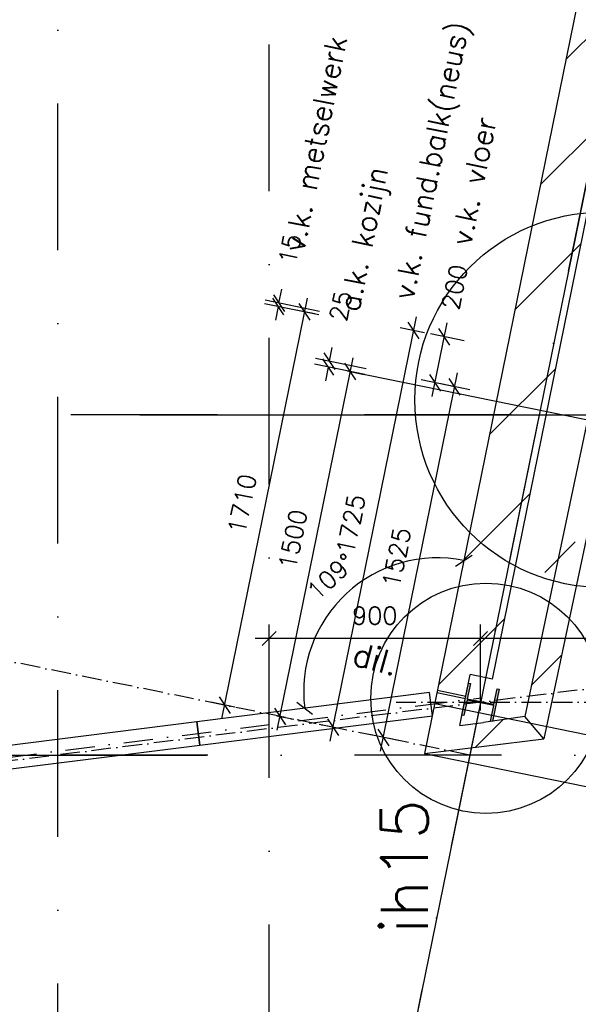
# Model space of a CAD drawing. Extents: x -33344 to 2055880, y -64816 to 121260.
# Tile 112 of 133: x 47737 to 50116, y 76585 to 80780. Entities that reach past the tile are written whole.
import ezdxf
from ezdxf.enums import TextEntityAlignment as Align

# ---------------------------------------------------------------- set-up
doc = ezdxf.new("R2010")
doc.units = 0
doc.header["$LTSCALE"] = 50
doc.header["$MEASUREMENT"] = 0
doc.header["$PDMODE"] = 3
doc.header["$PDSIZE"] = 0.1
for name, pattern in [('DASHDOT2', [0.5, 0.25, -0.125, 0, -0.125]), ('DASHED', [0.75, 0.5, -0.25]), ('DD1', [2.66667, 1.66667, -0.5, 0, -0.5]), ('HIDDEN', [0.375, 0.25, -0.125]), ('STRAM_0WT$1$DASHDOT', [25, 12.5, -6.25, 0, -6.25])]:
    doc.linetypes.add(name, pattern=pattern)
doc.layers.get('0').update_dxf_attribs({"linetype": 'CONTINUOUS'})
doc.layers.get('DEFPOINTS').update_dxf_attribs({"linetype": 'CONTINUOUS'})
for name, color, linetype in [('00', 7, 'CONTINUOUS'), ('_DETAILNUMMERS', 4, 'CONTINUOUS'), ('_DETAILNUMMERSTEKST', 4, 'CONTINUOUS'), ('_INTERIEUR', 7, 'CONTINUOUS'), ('A--01A1_ACEER', 1, 'CONTINUOUS'), ('A--A21--_F123-', 9, 'CONTINUOUS'), ('A--A22--_F123-', 9, 'CONTINUOUS'), ('A--A28--_F-2--', 7, 'CONTINUOUS'), ('A--L$1A-_RASTER_NR_11', 191, 'CONTINUOUS'), ('A--L21--_F-2--', 7, 'CONTINUOUS'), ('A--L21A3_BUITENWAND', 3, 'CONTINUOUS'), ('A--L28--', 7, 'CONTINUOUS'), ('A--L28--_F-2--', 7, 'CONTINUOUS'), ('A--L28A1_KONSTRUKTIES', 1, 'CONTINUOUS'), ('A--L28DC1_KONSTR', 1, 'HIDDEN'), ('A--L32--_F123-', 1, 'CONTINUOUS'), ('A--M$1A-_F123-', 1, 'CONTINUOUS'), ('A--T$1A-25_TEKST', 2, 'CONTINUOUS'), ('STRAM_0WT$0$A--L$7A-_STRA0', 1, 'STRAM_0WT$1$DASHDOT'), ('STRAMIEN', 1, 'DD1'), ('SYSTEEMPLAFOND_600X600', 2, 'CONTINUOUS'), ('TEKST_KOZIJNMERK', 2, 'CONTINUOUS'), ('X--LR---_CP', 7, 'CONTINUOUS'), ('XREF', 7, 'CONTINUOUS')]:
    doc.layers.add(name, color=color, linetype=linetype)
doc.styles.add('ALFA-0_25', font='ROMANS')
doc.styles.add('B-01', font='SIMPLEX.SHX', dxfattribs={"width": 0.8, "height": 4.5})
doc.styles.add('HIEMSTRA', font='romans.shx')
doc.dimstyles.get("Standard").update_dxf_attribs({"dimscale": 30, "dimtxt": 2.5, "dimasz": 2, "dimexe": 2, "dimexo": 0, "dimgap": 2, "dimtad": 1, "dimdec": 0, "dimzin": 0, "dimtxsty": 'HIEMSTRA', "dimblk1": 'OBLIQUE', "dimblk2": 'OBLIQUE', "dimsah": 1, "dimcen": -3, "dimdle": 2, "dimclrd": 2, "dimclre": 2, "dimclrt": 3, "dimazin": 3, "dimtfac": 1, "dimtofl": 0, "dimtmove": 0, "dimatfit": 3, "dimtvp": 0.833333, "dimtolj": 1, "dimtzin": 0})
doc.dimstyles.new('STANDARD$0', dxfattribs={"dimscale": 30, "dimtxt": 2.5, "dimasz": 2, "dimexe": 2, "dimexo": 0, "dimgap": 2, "dimtad": 1, "dimdec": 0, "dimzin": 0, "dimtxsty": 'ALFA-0_25', "dimblk1": 'OBLIQUE', "dimblk2": 'OBLIQUE', "dimsah": 1, "dimcen": -3, "dimdle": 2, "dimclrd": 1, "dimclre": 1, "dimclrt": 2, "dimazin": 3, "dimtfac": 0.666667, "dimtofl": 0, "dimtmove": 0, "dimatfit": 3, "dimtvp": 0.833333, "dimtolj": 1, "dimtzin": 0})

# ---------------------------------------------------------------- blocks, each defined once
blk = doc.blocks.new('Q020490-')
at = {"layer": 'A--A28--_F-2--', "color": 3, "linetype": 'CONTINUOUS'}
for points in [[(-2.75, 58), (-70, 66.5), (70, 66.5)], [(-2.75, 58), (-70, 58), (-70, 66.5)], [(-2.75, 58), (70, 66.5), (70, 58)], [(2.75, -58), (-2.75, -58), (-2.75, 58)], [(-2.75, 58), (2.75, 58), (2.75, -58)], [(-2.75, 58), (70, 58), (2.75, 58)], [(70, -66.5), (-70, -58), (-2.75, -58)], [(70, -66.5), (-70, -66.5), (-70, -58)], [(2.75, -58), (70, -66.5), (-2.75, -58)], [(2.75, -58), (70, -58), (70, -66.5)]]:
    blk.add_solid(points, dxfattribs=at)
at = {"layer": 'A--L28--_F-2--', "color": 3, "linetype": 'CONTINUOUS'}
blk.add_lwpolyline([(70, -66.5), (-70, -66.5), (-70, -58), (-2.75, -58), (-2.75, 58), (-70, 58), (-70, 66.5), (70, 66.5), (70, 58), (2.75, 58), (2.75, -58), (70, -58)], close=True, dxfattribs=at)
at = {"layer": 'X--LR---_CP', "linetype": 'CONTINUOUS'}
for p in [(-2.75, 0), (0, 0), (2.75, 0)]:
    blk.add_point(p, dxfattribs=at)
blk = doc.blocks.new('_OBLIQUE')
at = {"color": 0, "linetype": 'BYBLOCK'}
blk.add_line((-0.5, -0.5), (0.5, 0.5), dxfattribs=at)
blk = doc.blocks.new('*D302')
at = {"layer": 'A--M$1A-_F123-', "color": 2}
blk.add_arc((47894.3, 77646.9), 4844.3, 180, 187.1049, dxfattribs=at)
at = {"layer": 'DEFPOINTS', "color": 0}
for p in [(53554.3, 78352.3), (35694.1, 77646.9), (54789, 77646.9), (43054.2, 77446.7), (41109.6, 76801.2)]:
    blk.add_point(p, dxfattribs=at)
at = {"layer": 'A--M$1A-_F123-', "color": 2, "xscale": 60, "yscale": 60, "zscale": 60}
for p, rotation in [((43050, 77646.9), 89.9999861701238), ((43087.2, 77047.7), 277.1048592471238)]:
    blk.add_blockref('_OBLIQUE', p, dxfattribs=dict(at, rotation=rotation))
at = {"layer": 'A--M$1A-_F123-', "color": 3, "insert": (43156.7, 77352.7), "char_height": 75, "attachment_point": 5, "rotation": 273.5524, "style": 'HIEMSTRA'}
blk.add_mtext('\\A1;7°', dxfattribs=at)
blk = doc.blocks.new('*D512')
at = {"layer": 'A--M$1A-_F123-', "color": 1, "linetype": 'CONTINUOUS'}
for p, q in [((48799.5, 78077.5), (48799.5, 78203.2)), ((49699.7, 78077.5), (49699.7, 78203.2)), ((49759.7, 78143.2), (48739.5, 78143.2))]:
    blk.add_line(p, q, dxfattribs=at)
at = {"layer": 'DEFPOINTS', "color": 0, "linetype": 'CONTINUOUS'}
for p in [(48799.5, 78143.2), (48799.5, 78077.5), (49699.7, 78077.5)]:
    blk.add_point(p, dxfattribs=at)
at = {"layer": 'A--M$1A-_F123-', "color": 1, "linetype": 'CONTINUOUS', "xscale": 60, "yscale": 60, "zscale": 60, "rotation": 180}
blk.add_blockref('_OBLIQUE', (48799.5, 78143.2), dxfattribs=at)
at = {"layer": 'A--M$1A-_F123-', "color": 1, "linetype": 'CONTINUOUS', "xscale": 60, "yscale": 60, "zscale": 60}
blk.add_blockref('_OBLIQUE', (49699.7, 78143.2), dxfattribs=at)
at = {"layer": 'A--M$1A-_F123-', "color": 2, "linetype": 'CONTINUOUS', "insert": (49249.6, 78240.7), "char_height": 75, "attachment_point": 5, "style": 'ALFA-0_25'}
blk.add_mtext('\\A1;900', dxfattribs=at)
blk = doc.blocks.new('*D513')
at = {"layer": 'A--M$1A-_F123-', "color": 1, "linetype": 'CONTINUOUS'}
for p, q in [((49699.7, 77836.6), (49699.7, 78203.2)), ((52322.1, 77846.8), (52322.1, 78203.2)), ((52382.1, 78143.2), (49639.7, 78143.2))]:
    blk.add_line(p, q, dxfattribs=at)
at = {"layer": 'DEFPOINTS', "color": 0, "linetype": 'CONTINUOUS'}
for p in [(49699.7, 78143.2), (49699.7, 77836.6), (52322.1, 77846.8)]:
    blk.add_point(p, dxfattribs=at)
at = {"layer": 'A--M$1A-_F123-', "color": 1, "linetype": 'CONTINUOUS', "xscale": 60, "yscale": 60, "zscale": 60, "rotation": 180}
blk.add_blockref('_OBLIQUE', (49699.7, 78143.2), dxfattribs=at)
at = {"layer": 'A--M$1A-_F123-', "color": 1, "linetype": 'CONTINUOUS', "xscale": 60, "yscale": 60, "zscale": 60}
blk.add_blockref('_OBLIQUE', (52322.1, 78143.2), dxfattribs=at)
at = {"layer": 'A--M$1A-_F123-', "color": 2, "linetype": 'CONTINUOUS', "insert": (51010.9, 78240.7), "char_height": 75, "attachment_point": 5, "style": 'ALFA-0_25'}
blk.add_mtext('\\A1;2622', dxfattribs=at)
blk = doc.blocks.new('*D523')
at = {"layer": 'A--M$1A-_F123-', "color": 1, "linetype": 'CONTINUOUS'}
for p, q in [((49273.7, 77663.1), (49602, 79275)), ((49654.7, 79203), (49531.3, 79228.1)), ((49350.3, 77708.7), (49226.9, 77733.8))]:
    blk.add_line(p, q, dxfattribs=at)
at = {"layer": 'DEFPOINTS', "color": 0, "linetype": 'CONTINUOUS'}
for p in [(49590.1, 79216.2), (49654.7, 79203), (49350.3, 77708.7)]:
    blk.add_point(p, dxfattribs=at)
at = {"layer": 'A--M$1A-_F123-', "color": 1, "linetype": 'CONTINUOUS', "xscale": 60, "yscale": 60, "zscale": 60}
for p, rotation in [((49590.1, 79216.2), 78.48629033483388), ((49285.7, 77721.9), 258.4862903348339)]:
    blk.add_blockref('_OBLIQUE', p, dxfattribs=dict(at, rotation=rotation))
at = {"layer": 'A--M$1A-_F123-', "color": 2, "linetype": 'CONTINUOUS', "insert": (49342.3, 78488.5), "char_height": 75, "attachment_point": 5, "rotation": 78.4863, "style": 'ALFA-0_25'}
blk.add_mtext('\\A1;1525', dxfattribs=at)
blk = doc.blocks.new('*D524')
at = {"layer": 'A--M$1A-_F123-', "color": 1, "linetype": 'CONTINUOUS'}
for p, q in [((48834.1, 77752.6), (49157.4, 79340)), ((49131.9, 79284), (49204.3, 79269.2)), ((48832.5, 77814.2), (48904.9, 77799.4))]:
    blk.add_line(p, q, dxfattribs=at)
at = {"layer": 'DEFPOINTS', "color": 0, "linetype": 'CONTINUOUS'}
for p in [(49131.9, 79284), (49145.5, 79281.2), (48832.5, 77814.2)]:
    blk.add_point(p, dxfattribs=at)
at = {"layer": 'A--M$1A-_F123-', "color": 1, "linetype": 'CONTINUOUS', "xscale": 60, "yscale": 60, "zscale": 60}
for p, rotation in [((49145.5, 79281.2), 78.48629033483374), ((48846.1, 77811.4), 258.4862903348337)]:
    blk.add_blockref('_OBLIQUE', p, dxfattribs=dict(at, rotation=rotation))
at = {"layer": 'A--M$1A-_F123-', "color": 2, "linetype": 'CONTINUOUS', "insert": (48900.2, 78565.8), "char_height": 75, "attachment_point": 5, "rotation": 78.4863, "style": 'ALFA-0_25'}
blk.add_mtext('\\A1;1500', dxfattribs=at)
blk = doc.blocks.new('*D525')
at = {"layer": 'A--M$1A-_F123-', "color": 1, "linetype": 'CONTINUOUS'}
for p, q in [((49056.2, 79324.9), (49068.2, 79383.7)), ((49207.5, 79268.6), (48992.4, 79312.4)), ((49212.5, 79293.1), (48997.4, 79336.9)), ((49051.2, 79300.4), (49039.2, 79241.6))]:
    blk.add_line(p, q, dxfattribs=at)
at = {"layer": 'DEFPOINTS', "color": 0, "linetype": 'CONTINUOUS'}
for p in [(49056.2, 79324.9), (49207.5, 79268.6), (49212.5, 79293.1)]:
    blk.add_point(p, dxfattribs=at)
at = {"layer": 'A--M$1A-_F123-', "color": 1, "linetype": 'CONTINUOUS', "xscale": 60, "yscale": 60, "zscale": 60}
for p, rotation in [((49056.2, 79324.9), 258.486290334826), ((49051.2, 79300.4), 78.48629033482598)]:
    blk.add_blockref('_OBLIQUE', p, dxfattribs=dict(at, rotation=rotation))
at = {"layer": 'A--M$1A-_F123-', "color": 2, "linetype": 'CONTINUOUS', "insert": (49104.3, 79560.8), "char_height": 75, "attachment_point": 5, "rotation": 78.4863, "style": 'ALFA-0_25'}
blk.add_mtext('\\A1;25', dxfattribs=at)
blk = doc.blocks.new('*D526')
at = {"layer": 'A--M$1A-_F123-', "color": 1, "linetype": 'CONTINUOUS'}
for p, q in [((49494.2, 79174.5), (49558.1, 79488)), ((49630, 79412.1), (49487.3, 79441.2)), ((49590.1, 79216.2), (49447.4, 79245.2))]:
    blk.add_line(p, q, dxfattribs=at)
at = {"layer": 'DEFPOINTS', "color": 0, "linetype": 'CONTINUOUS'}
for p in [(49546.1, 79429.2), (49630, 79412.1), (49590.1, 79216.2)]:
    blk.add_point(p, dxfattribs=at)
at = {"layer": 'A--M$1A-_F123-', "color": 1, "linetype": 'CONTINUOUS', "xscale": 60, "yscale": 60, "zscale": 60}
for p, rotation in [((49546.1, 79429.2), 78.4862903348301), ((49506.2, 79233.3), 258.4862903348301)]:
    blk.add_blockref('_OBLIQUE', p, dxfattribs=dict(at, rotation=rotation))
at = {"layer": 'A--M$1A-_F123-', "color": 2, "linetype": 'CONTINUOUS', "insert": (49589.3, 79641.3), "char_height": 75, "attachment_point": 5, "rotation": 78.4863, "style": 'ALFA-0_25'}
blk.add_mtext('\\A1;200', dxfattribs=at)
blk = doc.blocks.new('*D527')
at = {"layer": 'A--M$1A-_F123-', "color": 1, "linetype": 'CONTINUOUS'}
for p, q in [((49059.3, 77706.7), (49427.5, 79514.6)), ((49461.5, 79446.5), (49356.8, 79467.8)), ((49117.2, 77756.2), (49012.5, 77777.5))]:
    blk.add_line(p, q, dxfattribs=at)
at = {"layer": 'DEFPOINTS', "color": 0, "linetype": 'CONTINUOUS'}
for p in [(49415.6, 79455.8), (49461.5, 79446.5), (49117.2, 77756.2)]:
    blk.add_point(p, dxfattribs=at)
at = {"layer": 'A--M$1A-_F123-', "color": 1, "linetype": 'CONTINUOUS', "xscale": 60, "yscale": 60, "zscale": 60}
for p, rotation in [((49415.6, 79455.8), 78.48629033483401), ((49071.2, 77765.5), 258.4862903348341)]:
    blk.add_blockref('_OBLIQUE', p, dxfattribs=dict(at, rotation=rotation))
at = {"layer": 'A--M$1A-_F123-', "color": 2, "linetype": 'CONTINUOUS', "insert": (49147.9, 78630.1), "char_height": 75, "attachment_point": 5, "rotation": 78.4863, "style": 'ALFA-0_25'}
blk.add_mtext('\\A1;1725', dxfattribs=at)
blk = doc.blocks.new('*D528')
at = {"layer": 'A--M$1A-_F123-', "color": 1, "linetype": 'CONTINUOUS'}
for p, q in [((48597.3, 77800.8), (48962.6, 79594)), ((48994.1, 79526.4), (48891.8, 79547.2)), ((48652.8, 77850.8), (48550.5, 77871.6))]:
    blk.add_line(p, q, dxfattribs=at)
at = {"layer": 'DEFPOINTS', "color": 0, "linetype": 'CONTINUOUS'}
for p in [(48950.6, 79535.2), (48994.1, 79526.4), (48652.8, 77850.8)]:
    blk.add_point(p, dxfattribs=at)
at = {"layer": 'A--M$1A-_F123-', "color": 1, "linetype": 'CONTINUOUS', "xscale": 60, "yscale": 60, "zscale": 60}
for p, rotation in [((48950.6, 79535.2), 78.48629033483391), ((48609.3, 77859.6), 258.4862903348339)]:
    blk.add_blockref('_OBLIQUE', p, dxfattribs=dict(at, rotation=rotation))
at = {"layer": 'A--M$1A-_F123-', "color": 2, "linetype": 'CONTINUOUS', "insert": (48684.4, 78716.9), "char_height": 75, "attachment_point": 5, "rotation": 78.4863, "style": 'ALFA-0_25'}
blk.add_mtext('\\A1;1710', dxfattribs=at)
blk = doc.blocks.new('*D529')
at = {"layer": 'A--M$1A-_F123-', "color": 1, "linetype": 'CONTINUOUS'}
for p, q in [((48840.8, 79572.9), (48852.7, 79631.7)), ((49011.4, 79522.8), (48779, 79570.2)), ((49014.4, 79537.5), (48782, 79584.9)), ((48837.8, 79558.2), (48825.8, 79499.4))]:
    blk.add_line(p, q, dxfattribs=at)
at = {"layer": 'DEFPOINTS', "color": 0, "linetype": 'CONTINUOUS'}
for p in [(48840.8, 79572.9), (49011.4, 79522.8), (49014.4, 79537.5)]:
    blk.add_point(p, dxfattribs=at)
at = {"layer": 'A--M$1A-_F123-', "color": 1, "linetype": 'CONTINUOUS', "xscale": 60, "yscale": 60, "zscale": 60}
for p, rotation in [((48840.8, 79572.9), 258.4862903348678), ((48837.8, 79558.2), 78.48629033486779)]:
    blk.add_blockref('_OBLIQUE', p, dxfattribs=dict(at, rotation=rotation))
at = {"layer": 'A--M$1A-_F123-', "color": 2, "linetype": 'CONTINUOUS', "insert": (48887.7, 79803.5), "char_height": 75, "attachment_point": 5, "rotation": 78.4863, "style": 'ALFA-0_25'}
blk.add_mtext('\\A1;15', dxfattribs=at)
blk = doc.blocks.new('DETAILNR')
at = {"layer": '_DETAILNUMMERS'}
blk.add_circle((32.9, -23.2), 490.7, dxfattribs=at)
at = {"layer": 'X--LR---_CP'}
blk.add_point((0, 0), dxfattribs=at)
at = {"layer": '_DETAILNUMMERSTEKST', "style": 'ALFA-0_25'}
blk.add_attdef('DETAILNR', text='', height=200, rotation=90, dxfattribs=at).set_placement((-618.4, 223.8), align=Align.RIGHT)
blk = doc.blocks.new('*D762')
at = {"layer": 'A--M$1A-_F123-', "color": 2, "linetype": 'CONTINUOUS'}
blk.add_arc((49515.6, 77917.9), 569.2, 78.4915, 187.1871, dxfattribs=at)
at = {"layer": 'DEFPOINTS', "color": 0, "linetype": 'CONTINUOUS'}
for p in [(50566, 83076.6), (49277.6, 78434.9), (49482.9, 77913.8), (48490.9, 77788.7), (49461.8, 77653.4)]:
    blk.add_point(p, dxfattribs=at)
at = {"layer": 'A--M$1A-_F123-', "color": 2, "linetype": 'CONTINUOUS', "xscale": 60, "yscale": 60, "zscale": 60}
for p, rotation in [((49629.2, 78475.6), 348.4915023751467), ((48950.9, 77846.7), 277.1871269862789)]:
    blk.add_blockref('_OBLIQUE', p, dxfattribs=dict(at, rotation=rotation))
at = {"layer": 'A--M$1A-_F123-', "color": 3, "linetype": 'CONTINUOUS', "insert": (49062.3, 78406.8), "char_height": 75, "attachment_point": 5, "rotation": 42.8393, "style": 'HIEMSTRA'}
blk.add_mtext('\\A1;109°', dxfattribs=at)
blk = doc.blocks.new('*D770')
at = {"layer": 'A--M$1A-_F123-', "color": 2}
blk.add_arc((41109.6, 76807.5), 239.2, 7.1871, 90.0019, dxfattribs=at)
at = {"layer": 'DEFPOINTS', "color": 0}
for p in [(41109.5, 79221.9), (49703.6, 77891.2), (41306.1, 76944), (40984.5, 76791.7), (41109.6, 76726.4)]:
    blk.add_point(p, dxfattribs=at)
at = {"layer": 'A--M$1A-_F123-', "color": 2, "xscale": 60, "yscale": 60, "zscale": 60}
for p, rotation in [((41109.6, 77046.7), 180.0018517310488), ((41347, 76837.4), 277.1871269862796)]:
    blk.add_blockref('_OBLIQUE', p, dxfattribs=dict(at, rotation=rotation))
at = {"layer": 'A--M$1A-_F123-', "color": 3, "insert": (41332.3, 77060), "char_height": 75, "attachment_point": 5, "rotation": 318.5945, "style": 'HIEMSTRA'}
blk.add_mtext('\\A1;83°', dxfattribs=at)
blk = doc.blocks.new('*D771')
at = {"layer": 'A--M$1A-_F123-', "color": 1, "linetype": 'CONTINUOUS'}
for p, q in [((49505.1, 77866.1), (50442.2, 77675.3)), ((50328.2, 77415.7), (50395.4, 77746.1)), ((49461.8, 77653.4), (50398.9, 77462.6))]:
    blk.add_line(p, q, dxfattribs=at)
at = {"layer": 'DEFPOINTS', "color": 0, "linetype": 'CONTINUOUS'}
for p in [(49505.1, 77866.1), (50383.5, 77687.3), (49461.8, 77653.4)]:
    blk.add_point(p, dxfattribs=at)
at = {"layer": 'A--M$1A-_F123-', "color": 1, "linetype": 'CONTINUOUS', "xscale": 60, "yscale": 60, "zscale": 60}
for p, rotation in [((50383.5, 77687.3), 78.49150237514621), ((50340.1, 77474.5), 258.4915023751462)]:
    blk.add_blockref('_OBLIQUE', p, dxfattribs=dict(at, rotation=rotation))
at = {"layer": 'A--M$1A-_F123-', "color": 2, "linetype": 'CONTINUOUS', "insert": (50361.8, 77580.9), "char_height": 75, "attachment_point": 5, "rotation": 78.4915, "style": 'ALFA-0_25'}
blk.add_mtext('\\A1;217', dxfattribs=at)
blk = doc.blocks.new('STRAM_0WT')
at = {"layer": 'STRAM_0WT$0$A--L$7A-_STRA0'}
for p, q in [((-22177.023, 63998.514), (-26990.45, 40368.709)), ((-26819.938, 9050), (-26819.938, 63335.256)), ((-27719.938, 23800), (-27719.938, 63128.251)), ((-20789.004, 46850.002), (-39925.329, 46850.002)), ((-20830.441, 45399.999), (-39925.329, 45400.003))]:
    blk.add_line(p, q, dxfattribs=at)
blk = doc.blocks.new('A$C44AA6D3C')
at = {"layer": 'SYSTEEMPLAFOND_600X600', "linetype": 'CONTINUOUS', "ltscale": 10}
blk.add_arc((-9913.5, 21968), 3185.2, 270.766, 340.8796, dxfattribs=at)

msp = doc.modelspace()

# ---------------------------------------------------------------- hatches: boundary and pattern name
at = {"layer": 'A--A22--_F123-'}
h = msp.add_hatch(dxfattribs=at)
h.set_pattern_fill('ALFALINE', color=256, scale=300, style=0)
h.set_pattern_definition([(45, (0, 0), (-212.132, 212.132), [])])
edge = h.paths.add_edge_path()
edge.add_line((49750.9, 77970.7), (50768.1, 82966.8))
edge.add_line((50768.1, 82966.8), (50662.9, 82988.2))
edge.add_line((50662.9, 82988.2), (50676.3, 83054.1))
edge.add_line((50676.3, 83054.1), (50566, 83076.6))
edge.add_line((50566, 83076.6), (49461.8, 77653.4))
edge.add_line((49461.8, 77653.4), (49970, 77715.4))
edge.add_line((49970, 77715.4), (49888.1, 77811.5))
edge.add_line((49888.1, 77811.5), (49713.2, 77785.3))

# ---------------------------------------------------------------- linework, layer by layer
at = {"layer": '_DETAILNUMMERS'}
msp.add_circle((50220.2, 79160.6), 800, dxfattribs=at)
at = {"layer": '_INTERIEUR', "linetype": 'CONTINUOUS'}
for points in [[(49495.4, 77814.5), (49482.9, 77913.8), (48490.9, 77788.7), (48503.4, 77689.4)], [(48503.4, 77689.4), (48490.9, 77788.7), (47300.3, 77638.5), (47312.8, 77539.2)]]:
    msp.add_lwpolyline(points, close=True, dxfattribs=at)
at = {"layer": 'A--01A1_ACEER'}
msp.add_line((47078.1, 77646.9), (48532.6, 77646.9), dxfattribs=at)
at = {"layer": 'A--A21--_F123-', "linetype": 'CONTINUOUS'}
for p, q in [((49973.8, 78425.3), (50103.4, 78554.8)), ((49915.9, 77943.1), (50045.5, 78072.7))]:
    msp.add_line(p, q, dxfattribs=at)
at = {"layer": 'A--L$1A-_RASTER_NR_11', "color": 0, "linetype": 'CONTINUOUS'}
for p, q in [((50389.6, 81258.8), (49388.9, 76346.4)), ((48247.8, 79096.9), (54783.2, 79096.9))]:
    msp.add_line(p, q, dxfattribs=at)
at = {"layer": 'A--L21--_F-2--', "color": 3, "linetype": 'CONTINUOUS'}
for points in [[(50204, 79065.3), (50155.1, 79075.6), (49888.1, 77811.5), (49888.1, 77811.5)], [(50204, 79065.3), (50252.9, 79054.9), (49970, 77715.4), (49888.1, 77811.5)]]:
    msp.add_lwpolyline(points, dxfattribs=at)
at = {"layer": 'A--L21A3_BUITENWAND'}
for p, q in [((49612.1, 77772.8), (49656.4, 77990)), ((49750.9, 77970.7), (49656.4, 77990)), ((49637.4, 77896.9), (49516.4, 77921.6)), ((49635.4, 77887.1), (49514.4, 77911.8)), ((49612.1, 77772.8), (49713.2, 77785.3))]:
    msp.add_line(p, q, dxfattribs=at)
msp.add_lwpolyline([(49750.9, 77970.7), (50768.1, 82966.8), (50662.9, 82988.2), (50676.3, 83054.1), (50566, 83076.6), (49461.8, 77653.4), (49970, 77715.4), (49970, 77715.4), (49888.1, 77811.5), (49888.1, 77811.5), (49888.1, 77811.5), (49713.2, 77785.3)], dxfattribs=at)
at = {"layer": 'A--L28A1_KONSTRUKTIES', "color": 4, "linetype": 'DASHDOT2', "ltscale": 10}
msp.add_line((40984.5, 76791.7), (49703.6, 77891.2), dxfattribs=at)
at = {"layer": 'A--L32--_F123-', "color": 1}
msp.add_line((49145.5, 79281.2), (52285, 78641.7), dxfattribs=at)
at = {"layer": 'STRAMIEN'}
for p, q in [((53554.3, 78352.3), (41109.6, 76801.2)), ((49653.8, 77646.9), (47070.7, 78173)), ((49340.9, 77871.9), (53554.3, 77871.9))]:
    msp.add_line(p, q, dxfattribs=at)

# ---------------------------------------------------------------- block references
at = {"layer": '00'}
ref = msp.add_blockref('DETAILNR', (49699.7, 77856.1), dxfattribs=dict(at, rotation=90))
ref.add_attrib('DETAILNR', 'ih15', dxfattribs={"layer": '_DETAILNUMMERSTEKST', "height": 200, "rotation": 90, "style": 'ALFA-0_25'}).set_placement((49475.8, 77458.5), align=Align.RIGHT)
at = {"layer": 'A--L28--', "linetype": 'CONTINUOUS', "rotation": 78.48629033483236}
msp.add_blockref('Q020490-', (49699.7, 77871.9), dxfattribs=at)
at = {"layer": 'A--L28DC1_KONSTR', "color": 0, "linetype": 'CONTINUOUS'}
msp.add_blockref('A$C44AA6D3C', (55355.4, 61446.9), dxfattribs=at)
at = {"layer": 'XREF', "linetype": 'DASHED', "ltscale": 20}
msp.add_blockref('STRAM_0WT', (75619.4, 32246.9), dxfattribs=at)

# ---------------------------------------------------------------- texts
at = {"layer": 'A--T$1A-25_TEKST', "style": 'B-01'}
msp.add_text('dil.', height=100, rotation=345, dxfattribs=at).set_placement((49147.2, 78033.2))
at = {"layer": 'TEKST_KOZIJNMERK', "style": 'HIEMSTRA'}
for s, p in [('v.k. fund.balk(neus)', (49412.2, 79582.4)), ('v.k. metselwerk', (48946.2, 79786.5)), ('v.k. vloer', (49658.7, 79813.1)), ('a.k. kozijn', (49181.2, 79531.2))]:
    msp.add_text(s, height=90, rotation=78.5678, dxfattribs=at).set_placement(p)

# ---------------------------------------------------------------- dimensions: what is measured, and where the dimension line sits
at = {"layer": 'A--M$1A-_F123-', "linetype": 'CONTINUOUS'}
dim = msp.add_angular_dim_2l(base=(49277.6, 78434.9), line1=((50566, 83076.6), (49461.8, 77653.4)), line2=((49482.9, 77913.8), (48490.9, 77788.7)), dimstyle='STANDARD', dxfattribs=at)
dim.commit()
dim.dimension.update_dxf_attribs({"geometry": '*D762', "text_midpoint": (49062.3, 78406.8)})
for base, p1, p2, angle, picture, middle in [((48840.8, 79572.9), (49011.4, 79522.8), (49014.4, 79537.5), 78.4863, '*D529', (48887.7, 79803.5)), ((49546.1, 79429.2), (49590.1, 79216.2), (49630, 79412.1), 78.4863, '*D526', (49589.3, 79641.3)), ((49056.2, 79324.9), (49207.5, 79268.6), (49212.5, 79293.1), 78.4863, '*D525', (49104.3, 79560.8)), ((50383.5, 77687.3), (49461.8, 77653.4), (49505.1, 77866.1), 78.4915, '*D771', (50361.8, 77580.9))]:
    dim = msp.add_linear_dim(base=base, p1=p1, p2=p2, angle=angle, dimstyle='STANDARD$0', dxfattribs=at)
    dim.commit()
    dim.dimension.update_dxf_attribs({"geometry": picture, "text_midpoint": middle, "dimtype": 161})
for p1, p2, distance, picture, middle in [((48652.8, 77850.8), (48994.1, 79526.4), 44.4, '*D528', (48684.4, 78716.9)), ((49117.2, 77756.2), (49461.5, 79446.5), 46.9, '*D527', (49147.9, 78630.1)), ((48832.5, 77814.2), (49131.9, 79284), -13.9, '*D524', (48900.2, 78565.8)), ((49350.3, 77708.7), (49654.7, 79203), 66, '*D523', (49342.3, 78488.5))]:
    dim = msp.add_aligned_dim(p1=p1, p2=p2, distance=distance, dimstyle='STANDARD$0', dxfattribs=at)
    dim.commit()
    dim.dimension.update_dxf_attribs({"geometry": picture, "text_midpoint": middle})
at = {"layer": 'A--M$1A-_F123-', "color": 4}
dim = msp.add_angular_dim_2l(base=(41306.0681, 76943.9532), line1=((41109.5297, 79221.8644), (41109.6103, 76726.4219)), line2=((40984.5252, 76791.6771), (49703.5917, 77891.1612)), dimstyle='STANDARD', dxfattribs=at)
dim.commit()
dim.dimension.update_dxf_attribs({"geometry": '*D770', "text_midpoint": (41332.3139, 77060.0117)})
at = {"layer": 'A--M$1A-_F123-'}
dim = msp.add_angular_dim_2l(base=(43054.2, 77446.7), line1=((54789, 77646.9), (35694.1, 77646.9)), line2=((53554.3, 78352.3), (41109.6, 76801.2)), dimstyle='STANDARD', dxfattribs=at)
dim.commit()
dim.dimension.update_dxf_attribs({"geometry": '*D302', "text_midpoint": (43156.7, 77352.7)})
at = {"layer": 'A--M$1A-_F123-', "linetype": 'CONTINUOUS'}
for base, p1, p2, picture, middle in [((48799.5, 78143.2), (49699.7, 78077.5), (48799.5, 78077.5), '*D512', (49249.6, 78240.7)), ((49699.7, 78143.2), (52322.1, 77846.8), (49699.7, 77836.6), '*D513', (51010.9, 78240.7))]:
    dim = msp.add_linear_dim(base=base, p1=p1, p2=p2, dimstyle='STANDARD$0', dxfattribs=at)
    dim.commit()
    dim.dimension.update_dxf_attribs({"geometry": picture, "text_midpoint": middle})

doc.saveas('drawing.dxf')
